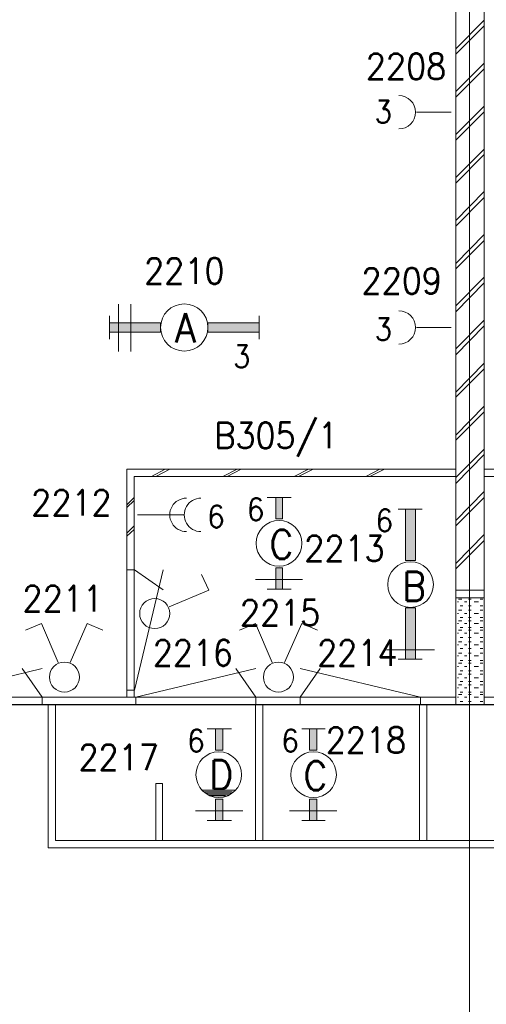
# Model space of a CAD drawing. Header units: metres. Extents: x -119 to 0, y 0 to 84.
# Tile 49 of 53: x -23.79 to -20.52, y 49.07 to 55.96. Entities that reach past the tile are written whole.
import ezdxf
from ezdxf.enums import TextEntityAlignment as Align

# ---------------------------------------------------------------- set-up
doc = ezdxf.new("R2010")
doc.units = ezdxf.units.M
doc.header["$MEASUREMENT"] = 0
doc.layers.add('Level 1', color=1, linetype='Continuous', lineweight=0)
doc.styles.add('Style-STANDARD', font='STANDARD.shx')

# ---------------------------------------------------------------- blocks, each defined once
blk = doc.blocks.new('1260')
at = {"layer": 'Level 1', "color": 1, "linetype": 'Continuous', "lineweight": 0}
for p, q in [((-630.0001, -100), (-630.0001, 100)), ((630.0001, -100), (630.0001, 100))]:
    blk.add_line(p, q, dxfattribs=at)
blk.add_circle((0, 0), 200, dxfattribs=at)
at = {"layer": 'Level 1', "color": 1, "linetype": 'Continuous', "lineweight": 0, "extrusion": (0, 0, -1)}
blk.add_solid([(200, 40), (630.0001, 40), (200, -40), (630.0001, -40)], dxfattribs=at)
at = {"layer": 'Level 1', "color": 1, "linetype": 'Continuous', "lineweight": 0}
blk.add_solid([(200, -40), (630.0001, -40), (200, 40), (630.0001, 40)], dxfattribs=at)
for points in [[(-200, 40), (-630.0001, 40), (-630.0001, -40), (-200, -40)], [(200, -40), (630.0001, -40), (630.0001, 40), (200, 40)]]:
    blk.add_3dface(points, dxfattribs=at)
at = {"layer": 'Level 1', "color": 1, "linetype": 'Continuous', "lineweight": 0, "style": 'Style-STANDARD'}
blk.add_text('A', height=250, dxfattribs=at).set_placement((-77.7681, -128.6793))

msp = doc.modelspace()

# ---------------------------------------------------------------- linework, layer by layer
at = {"layer": 'Level 1', "color": 11, "linetype": 'Continuous', "lineweight": 0}
for p, q in [((-20.641, 62.0781), (-20.641, 35.362)), ((-106.4536, 51.1663), (-6.9068, 51.1663))]:
    msp.add_line(p, q, dxfattribs=at)
at = {"layer": 'Level 1', "color": 1, "linetype": 'Continuous', "lineweight": 0}
for p, q in [((-20.7384, 58.5539), (-20.7384, 51.1702)), ((-20.5396, 58.5539), (-20.5396, 51.1702)), ((-20.5396, 55.9536), (-20.7384, 55.7548)), ((-20.5396, 55.9146), (-20.7384, 55.7158)), ((-20.5396, 55.6534), (-20.7384, 55.4546)), ((-20.5396, 55.6144), (-20.7384, 55.4156)), ((-20.5396, 55.3532), (-20.7384, 55.1544)), ((-20.7696, 55.3104), (-21.0113, 55.3104)), ((-20.5396, 55.3143), (-20.7384, 55.1154)), ((-20.5396, 55.0531), (-20.7384, 54.8542)), ((-20.5396, 55.0141), (-20.7384, 54.8153)), ((-20.5396, 54.7568), (-20.7384, 54.5541)), ((-20.5396, 54.7139), (-20.7384, 54.5151)), ((-20.5396, 54.4566), (-20.7384, 54.2539)), ((-20.5396, 54.4137), (-20.7384, 54.2149)), ((-20.5396, 54.1564), (-20.7384, 53.9576)), ((-20.5396, 54.1174), (-20.7384, 53.9147)), ((-23.097, 53.9693), (-23.097, 53.6379)), ((-23.0112, 53.9693), (-23.0112, 53.6379)), ((-20.5396, 53.8562), (-20.7384, 53.6574)), ((-20.7696, 53.8056), (-21.0113, 53.8056)), ((-20.5396, 53.8173), (-20.7384, 53.6145)), ((-20.5396, 53.5561), (-20.7384, 53.3533)), ((-20.5396, 53.5171), (-20.7384, 53.3182)), ((-20.5396, 53.2559), (-20.7384, 53.0532)), ((-20.5396, 53.2169), (-20.7384, 53.0181)), ((-20.5396, 52.9557), (-20.7384, 52.7569)), ((-20.5396, 52.9167), (-20.7384, 52.714)), ((-23.0385, 52.8154), (-23.0385, 51.2209)), ((-20.7384, 52.8154), (-23.0385, 52.8154)), ((-22.7695, 52.8154), (-22.867, 52.7647)), ((-22.7383, 52.8154), (-22.8358, 52.7647)), ((-22.2666, 52.8154), (-22.368, 52.7647)), ((-22.2393, 52.8154), (-22.3368, 52.7647)), ((-21.7676, 52.8154), (-21.869, 52.7647)), ((-21.7364, 52.8154), (-21.8378, 52.7647)), ((-21.2686, 52.8154), (-21.3661, 52.7647)), ((-21.2374, 52.8154), (-21.3388, 52.7647)), ((-20.5396, 52.8154), (-18.2395, 52.8154)), ((-20.7384, 52.7647), (-22.9879, 52.7647)), ((-22.9879, 52.7647), (-22.9879, 51.2209)), ((-20.5396, 52.7647), (-18.2902, 52.7647)), ((-22.9879, 52.6165), (-23.0385, 52.5659)), ((-22.9879, 52.597), (-23.0385, 52.5464)), ((-22.0561, 52.6165), (-21.8885, 52.6165)), ((-20.5396, 52.6594), (-20.7384, 52.4567)), ((-20.5396, 52.6165), (-20.7384, 52.4177)), ((-20.9723, 52.5347), (-21.14, 52.5347)), ((-22.637, 52.4957), (-22.9645, 52.4957)), ((-22.9879, 52.4177), (-23.0385, 52.367)), ((-22.9879, 52.3943), (-23.0385, 52.3475)), ((-20.5396, 52.3592), (-20.7384, 52.1565)), ((-20.5396, 52.3164), (-20.7384, 52.1175)), ((-23.0351, 52.1107), (-22.9851, 52.1107)), ((-22.9851, 51.2707), (-22.7851, 52.1107)), ((-22.9851, 52.1107), (-22.7851, 51.9707)), ((-22.4655, 51.9694), (-22.5161, 52.0786)), ((-22.138, 52.0435), (-21.8105, 52.0435)), ((-22.0561, 51.9772), (-21.8885, 51.9772)), ((-22.7422, 51.8524), (-22.4655, 51.9694)), ((-20.5396, 51.9694), (-20.7384, 51.9694)), ((-20.5396, 51.9148), (-20.7384, 51.9148)), ((-20.6956, 51.907), (-20.719, 51.907)), ((-20.6293, 51.907), (-20.6488, 51.907)), ((-20.5474, 51.907), (-20.5669, 51.907)), ((-20.719, 51.8875), (-20.7267, 51.8875)), ((-20.6878, 51.8602), (-20.7073, 51.8602)), ((-20.6605, 51.8875), (-20.6761, 51.8875)), ((-20.6293, 51.8602), (-20.6488, 51.8602)), ((-20.5786, 51.8875), (-20.6098, 51.8875)), ((-20.5474, 51.8602), (-20.5669, 51.8602)), ((-20.719, 51.8057), (-20.7267, 51.8057)), ((-20.6956, 51.829), (-20.719, 51.829)), ((-20.6878, 51.7784), (-20.7073, 51.7784)), ((-20.6605, 51.8057), (-20.6761, 51.8057)), ((-20.6293, 51.829), (-20.6488, 51.829)), ((-20.6293, 51.7784), (-20.6488, 51.7784)), ((-20.5786, 51.8057), (-20.6098, 51.8057)), ((-20.5474, 51.829), (-20.5669, 51.829)), ((-20.5474, 51.7784), (-20.5669, 51.7784)), ((-23.635, 51.7355), (-23.748, 51.6887)), ((-23.518, 51.4626), (-23.635, 51.7355)), ((-23.4362, 51.4626), (-23.3153, 51.7355)), ((-23.3153, 51.7355), (-23.2062, 51.6887)), ((-22.138, 51.7355), (-22.251, 51.6887)), ((-22.021, 51.4626), (-22.138, 51.7355)), ((-21.9353, 51.4626), (-21.8144, 51.7355)), ((-21.8144, 51.7355), (-21.7053, 51.6887)), ((-20.719, 51.7355), (-20.7267, 51.7355)), ((-20.6956, 51.755), (-20.719, 51.755)), ((-20.6878, 51.7082), (-20.7073, 51.7082)), ((-20.6605, 51.7355), (-20.6761, 51.7355)), ((-20.6293, 51.755), (-20.6488, 51.755)), ((-20.6293, 51.7082), (-20.6488, 51.7082)), ((-20.5786, 51.7355), (-20.6098, 51.7355)), ((-20.5474, 51.755), (-20.5669, 51.755)), ((-20.5474, 51.7082), (-20.5669, 51.7082)), ((-20.719, 51.6692), (-20.7267, 51.6692)), ((-20.6956, 51.6887), (-20.719, 51.6887)), ((-20.6878, 51.638), (-20.7073, 51.638)), ((-20.6605, 51.6692), (-20.6761, 51.6692)), ((-20.6293, 51.6887), (-20.6488, 51.6887)), ((-20.6293, 51.638), (-20.6488, 51.638)), ((-20.5786, 51.6692), (-20.6098, 51.6692)), ((-20.5474, 51.6887), (-20.5669, 51.6887)), ((-20.5474, 51.638), (-20.5669, 51.638)), ((-20.719, 51.5873), (-20.7267, 51.5873)), ((-20.6956, 51.6068), (-20.719, 51.6068)), ((-20.6605, 51.5873), (-20.6761, 51.5873)), ((-20.6293, 51.6068), (-20.6488, 51.6068)), ((-20.5786, 51.5873), (-20.6098, 51.5873)), ((-20.5474, 51.6068), (-20.5669, 51.6068)), ((-21.2218, 51.5523), (-20.8866, 51.5523)), ((-20.719, 51.5094), (-20.7267, 51.5094)), ((-20.6956, 51.5289), (-20.719, 51.5289)), ((-20.6878, 51.5601), (-20.7073, 51.5601)), ((-20.6605, 51.5094), (-20.6761, 51.5094)), ((-20.6293, 51.5601), (-20.6488, 51.5601)), ((-20.6293, 51.5289), (-20.6488, 51.5289)), ((-20.5786, 51.5094), (-20.6098, 51.5094)), ((-20.5474, 51.5601), (-20.5669, 51.5601)), ((-20.5474, 51.5289), (-20.5669, 51.5289)), ((-20.9723, 51.486), (-21.14, 51.486)), ((-20.719, 51.4353), (-20.7267, 51.4353)), ((-20.6956, 51.4587), (-20.719, 51.4587)), ((-20.6878, 51.4782), (-20.7073, 51.4782)), ((-20.6605, 51.4353), (-20.6761, 51.4353)), ((-20.6293, 51.4782), (-20.6488, 51.4782)), ((-20.6293, 51.4587), (-20.6488, 51.4587)), ((-20.5786, 51.4353), (-20.6098, 51.4353)), ((-20.5474, 51.4782), (-20.5669, 51.4782)), ((-20.5474, 51.4587), (-20.5669, 51.4587)), ((-24.4711, 51.2212), (-23.6311, 51.4212)), ((-23.6311, 51.2212), (-23.7711, 51.4212)), ((-22.9752, 51.2212), (-22.1352, 51.4212)), ((-22.1352, 51.2212), (-22.2752, 51.4212)), ((-20.9854, 51.2212), (-21.8254, 51.4212)), ((-21.8254, 51.2212), (-21.6854, 51.4212)), ((-20.719, 51.3573), (-20.7267, 51.3573)), ((-20.6956, 51.3807), (-20.719, 51.3807)), ((-20.6878, 51.4041), (-20.7073, 51.4041)), ((-20.6605, 51.3573), (-20.6761, 51.3573)), ((-20.6293, 51.4041), (-20.6488, 51.4041)), ((-20.6293, 51.3807), (-20.6488, 51.3807)), ((-20.5786, 51.3573), (-20.6098, 51.3573)), ((-20.5474, 51.4041), (-20.5669, 51.4041)), ((-20.5474, 51.3807), (-20.5669, 51.3807)), ((-20.719, 51.2872), (-20.7267, 51.2872)), ((-20.6956, 51.3066), (-20.719, 51.3066)), ((-20.6878, 51.33), (-20.7073, 51.33)), ((-20.6605, 51.2872), (-20.6761, 51.2872)), ((-20.6293, 51.33), (-20.6488, 51.33)), ((-20.6293, 51.3066), (-20.6488, 51.3066)), ((-20.5786, 51.2872), (-20.6098, 51.2872)), ((-20.5474, 51.33), (-20.5669, 51.33)), ((-20.5474, 51.3066), (-20.5669, 51.3066)), ((-24.5355, 51.2209), (-20.7384, 51.2209)), ((-23.6311, 51.1712), (-23.6311, 51.2212)), ((-23.0351, 51.2707), (-22.9851, 51.2707)), ((-22.9752, 51.1712), (-22.9752, 51.2212)), ((-22.1352, 51.1712), (-22.1352, 51.2212)), ((-21.8254, 51.1712), (-21.8254, 51.2212)), ((-20.9854, 51.1712), (-20.9854, 51.2212)), ((-20.719, 51.2209), (-20.7267, 51.2209)), ((-20.6956, 51.2404), (-20.719, 51.2404)), ((-20.6878, 51.256), (-20.7073, 51.256)), ((-20.6605, 51.2209), (-20.6761, 51.2209)), ((-20.6293, 51.256), (-20.6488, 51.256)), ((-20.6293, 51.2404), (-20.6488, 51.2404)), ((-20.5786, 51.2209), (-20.6098, 51.2209)), ((-20.5474, 51.256), (-20.5669, 51.256)), ((-20.5474, 51.2404), (-20.5669, 51.2404)), ((-20.5396, 51.2209), (-16.7425, 51.2209)), ((-104.6564, 51.1702), (-16.7425, 51.1702)), ((-23.5882, 51.1702), (-23.5882, 50.1683)), ((-23.5375, 51.1702), (-23.5375, 50.219)), ((-22.138, 51.1702), (-22.138, 50.219)), ((-22.0873, 51.1702), (-22.0873, 50.219)), ((-20.9918, 51.1702), (-20.9918, 50.219)), ((-20.9412, 51.1702), (-20.9412, 50.219)), ((-20.6878, 51.1897), (-20.7073, 51.1897)), ((-20.6293, 51.1897), (-20.6488, 51.1897)), ((-20.5474, 51.1897), (-20.5669, 51.1897)), ((-22.4772, 50.9987), (-22.3056, 50.9987)), ((-21.8144, 50.9987), (-21.6507, 50.9987)), ((-22.8358, 50.219), (-22.8358, 50.6166)), ((-22.8358, 50.6166), (-22.789, 50.6166)), ((-22.789, 50.6166), (-22.789, 50.219)), ((-22.5083, 50.5698), (-22.2783, 50.5698)), ((-22.4966, 50.5581), (-22.3017, 50.5581)), ((-22.485, 50.5504), (-22.3056, 50.5504)), ((-22.4655, 50.5387), (-22.3173, 50.5387)), ((-22.4577, 50.5309), (-22.3485, 50.5309)), ((-22.559, 50.4256), (-22.2276, 50.4256)), ((-21.9002, 50.4256), (-21.5688, 50.4256)), ((-22.4772, 50.3593), (-22.3056, 50.3593)), ((-21.8144, 50.3593), (-21.6507, 50.3593)), ((-23.5375, 50.219), (-17.7444, 50.219)), ((-23.5882, 50.1683), (-17.6937, 50.1683))]:
    msp.add_line(p, q, dxfattribs=at)
for centre, radius in [((-21.9742, 52.2968), 0.1598), ((-21.0542, 52.0083), 0.1598), ((-22.8436, 51.8056), 0.1053), ((-23.4752, 51.3612), 0.1053), ((-21.9781, 51.3612), 0.1053), ((-22.3953, 50.679), 0.1598), ((-21.7325, 50.679), 0.1598)]:
    msp.add_circle(centre, radius, dxfattribs=at)
for centre, start, end in [((-21.1361, 55.3103), 270.00006, 89.99997), ((-21.1361, 53.8055), 270.00006, 89.99997), ((-22.6214, 52.4956), 90.00002, 270.00019), ((-22.52, 52.4956), 90.00002, 270.00019)]:
    msp.add_arc(centre, 0.117, start, end, dxfattribs=at)
for points in [[(-21.9509, 52.4684), (-21.9976, 52.4684), (-21.9509, 52.6165), (-21.9976, 52.6165)], [(-21.0191, 52.176), (-21.0191, 52.5347), (-21.0893, 52.176), (-21.0893, 52.5347)], [(-21.9509, 51.9772), (-21.9976, 51.9772), (-21.9509, 52.1253), (-21.9976, 52.1253)], [(-22.368, 50.8505), (-22.4187, 50.8505), (-22.368, 50.9987), (-22.4187, 50.9987)], [(-21.7092, 50.8505), (-21.7598, 50.8505), (-21.7092, 50.9987), (-21.7598, 50.9987)], [(-22.368, 50.3593), (-22.4187, 50.3593), (-22.368, 50.5075), (-22.4187, 50.5075)], [(-21.7092, 50.3593), (-21.7598, 50.3593), (-21.7092, 50.5075), (-21.7598, 50.5075)]]:
    msp.add_solid(points, dxfattribs=at)
at = {"layer": 'Level 1', "color": 1, "linetype": 'Continuous', "lineweight": 0, "extrusion": (0, 0, -1)}
msp.add_solid([(21.0893, 51.8446), (21.0893, 51.486), (21.0191, 51.8446), (21.0191, 51.486)], dxfattribs=at)
at = {"layer": 'Level 1', "color": 1, "linetype": 'Continuous', "lineweight": 0}
for points in [[(-21.9509, 52.4684), (-21.9976, 52.4684), (-21.9976, 52.6165), (-21.9509, 52.6165)], [(-21.0191, 52.176), (-21.0191, 52.5347), (-21.0893, 52.5347), (-21.0893, 52.176)], [(-21.9509, 51.9772), (-21.9976, 51.9772), (-21.9976, 52.1253), (-21.9509, 52.1253)], [(-21.0893, 51.8446), (-21.0893, 51.486), (-21.0191, 51.486), (-21.0191, 51.8446)], [(-22.368, 50.8505), (-22.4187, 50.8505), (-22.4187, 50.9987), (-22.368, 50.9987)], [(-21.7092, 50.8505), (-21.7598, 50.8505), (-21.7598, 50.9987), (-21.7092, 50.9987)], [(-22.368, 50.3593), (-22.4187, 50.3593), (-22.4187, 50.5075), (-22.368, 50.5075)], [(-21.7092, 50.3593), (-21.7598, 50.3593), (-21.7598, 50.5075), (-21.7092, 50.5075)]]:
    msp.add_3dface(points, dxfattribs=at)

# ---------------------------------------------------------------- block references
at = {"layer": 'Level 1', "color": 1, "linetype": 'Continuous', "lineweight": 0, "xscale": 0.00083, "yscale": 0.000824}
msp.add_blockref('1260', (-22.637, 53.8056), dxfattribs=at)

# ---------------------------------------------------------------- texts
at = {"layer": 'Level 1', "color": 1, "linetype": 'Continuous', "lineweight": 0, "style": 'Style-STANDARD'}
for s, height, p in [('2208', 0.1799, (-21.0857, 55.541)), ('3', 0.1559, (-21.2446, 55.2363)), ('2210', 0.1799, (-22.6364, 54.111)), ('2209', 0.1799, (-21.1157, 54.041)), ('3', 0.1559, (-21.2446, 53.7159)), ('3', 0.1559, (-22.2348, 53.5249)), ('B305/1', 0.1799, (-21.995, 52.961)), ('2212', 0.1799, (-23.4264, 52.491)), ('6', 0.1559, (-22.1381, 52.4567)), ('6', 0.1559, (-22.4149, 52.406)), ('6', 0.1559, (-21.2375, 52.3787)), ('2213', 0.1799, (-21.5164, 52.171)), ('2211', 0.1799, (-23.4871, 51.821)), ('2215', 0.1799, (-21.9664, 51.721)), ('2216', 0.1799, (-22.5771, 51.441)), ('2214', 0.1799, (-21.4264, 51.441)), ('2218', 0.1799, (-21.3664, 50.831)), ('6', 0.1559, (-22.5552, 50.8388)), ('6', 0.1559, (-21.8964, 50.8388)), ('2217', 0.1799, (-23.0964, 50.711))]:
    msp.add_text(s, height=height, dxfattribs=at).set_placement(p, align=Align.CENTER)
for s, p in [('C', (-22.0405, 52.1877)), ('B', (-21.1127, 51.8953)), ('D', (-22.4616, 50.5776)), ('C', (-21.8027, 50.5698))]:
    msp.add_text(s, height=0.2027, dxfattribs=at).set_placement(p)

doc.saveas('drawing.dxf')
